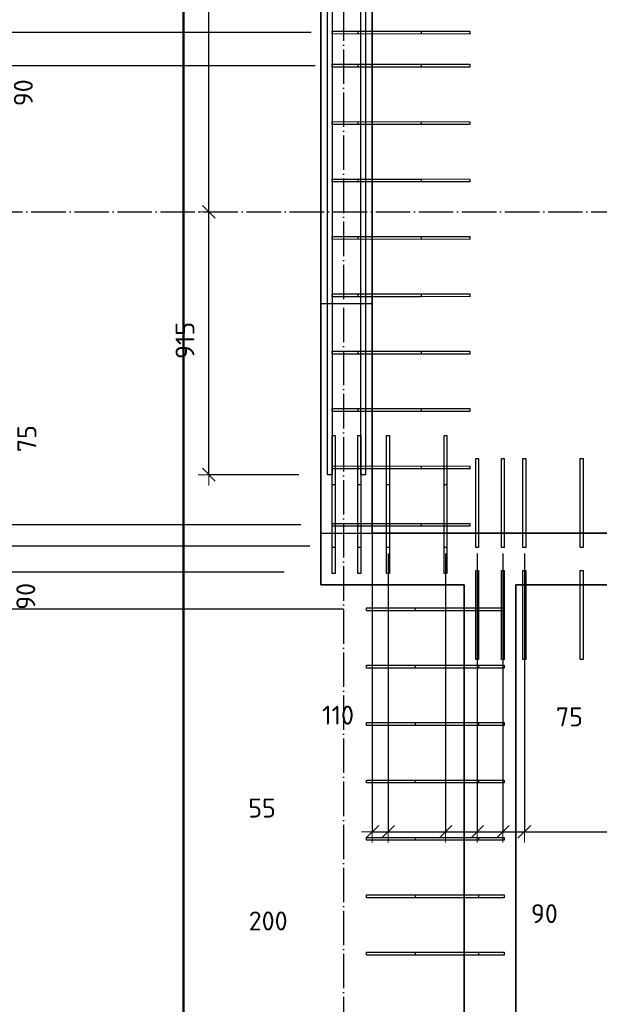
# Model space of a CAD drawing. Header units: millimetres. Extents: x 5077 to 50019, y 6526 to 90933.
# Tile 17 of 60: x 7271 to 9291, y 32859 to 36290. Entities that reach past the tile are written whole.
import ezdxf

# ---------------------------------------------------------------- set-up
doc = ezdxf.new("R2010")
doc.units = ezdxf.units.MM
doc.header["$PDMODE"] = 65
for name, pattern in [('______11', [150, 120, -15, 0, -15]), ('______5', [330, 240, -30, 30, -30]), ('________', [0])]:
    doc.linetypes.add(name, pattern=pattern)
for name, color, linetype, lineweight in [('Standard', 7, 'Continuous', 25), ('Арм.стержн. вертикальными 1', 22, 'Continuous', 35), ('Арм.стержн.горизонт. 2', 202, 'Continuous', 35), ('Размерная линия_ общее', 7, 'Continuous', 13)]:
    doc.layers.add(name, color=color, linetype=linetype, lineweight=lineweight)
doc.layers.add('Осевая линия_ общее', color=7, linetype='______5', lineweight=13, true_color=0xa0a0a0)
doc.styles.add('ISOCPEUR', font='ISOCPEUR')
doc.dimstyles.new('DIMSTYLE_12', dxfattribs={"dimtxt": 66, "dimasz": 75, "dimexe": 0, "dimexo": 0, "dimgap": 33, "dimtad": 0, "dimdec": 0, "dimrnd": 5, "dimzin": 12, "dimdsep": 46, "dimtxsty": 'ISOCPEUR', "dimblk1": 'ALL_ML_STRICH', "dimblk2": 'ALL_ML_STRICH', "dimsah": 1, "dimcen": 0, "dimclrd": 7, "dimclre": 256, "dimclrt": 7, "dimadec": 0, "dimazin": 0, "dimtfac": 1, "dimtdec": 0, "dimtix": 1, "dimtmove": 2, "dimatfit": 3, "dimfxl": 0, "dimtvp": 1.2, "dimtzin": 0, "dimlwd": 0, "dimlwe": -3, "dimarcsym": 0})
doc.dimstyles.new('DIMSTYLE_15', dxfattribs={"dimtxt": 66, "dimasz": 75, "dimexe": 0, "dimexo": 0, "dimgap": 33, "dimtad": 0, "dimdec": 0, "dimrnd": 5, "dimzin": 12, "dimdsep": 46, "dimtxsty": 'ISOCPEUR', "dimblk1": 'ALL_ML_STRICH', "dimblk2": 'ALL_ML_STRICH', "dimsah": 1, "dimcen": 0, "dimclrd": 7, "dimclre": 256, "dimclrt": 7, "dimadec": 0, "dimazin": 0, "dimtfac": 1, "dimtdec": 0, "dimtix": 1, "dimtmove": 2, "dimatfit": 3, "dimfxl": 0, "dimtzin": 0, "dimlwd": 0, "dimlwe": -3, "dimarcsym": 0})
doc.dimstyles.new('DIMSTYLE_3', dxfattribs={"dimtxt": 66, "dimasz": 75, "dimexe": 0, "dimexo": 0, "dimgap": 33, "dimtad": 2, "dimdec": 0, "dimrnd": 5, "dimzin": 12, "dimdsep": 46, "dimtxsty": 'ISOCPEUR', "dimblk1": 'ALL_ML_STRICH', "dimblk2": 'ALL_ML_STRICH', "dimsah": 1, "dimcen": 0, "dimclrd": 7, "dimclre": 256, "dimclrt": 7, "dimadec": 0, "dimazin": 0, "dimtfac": 1, "dimtdec": 0, "dimtix": 1, "dimtmove": 2, "dimatfit": 3, "dimfxl": 0, "dimtvp": 1.2, "dimtzin": 0, "dimlwd": 0, "dimlwe": -3, "dimarcsym": 0})
doc.dimstyles.new('DIMSTYLE_9', dxfattribs={"dimtxt": 66, "dimasz": 75, "dimexe": 0, "dimexo": 0, "dimgap": 33, "dimtad": 2, "dimdec": 0, "dimrnd": 5, "dimzin": 12, "dimdsep": 46, "dimtxsty": 'ISOCPEUR', "dimblk1": 'ALL_ML_STRICH', "dimblk2": 'ALL_ML_STRICH', "dimsah": 1, "dimcen": 0, "dimclrd": 7, "dimclre": 256, "dimclrt": 7, "dimadec": 0, "dimazin": 0, "dimtfac": 1, "dimtdec": 0, "dimtix": 1, "dimtmove": 2, "dimatfit": 3, "dimfxl": 0, "dimtzin": 0, "dimlwd": 0, "dimlwe": -3, "dimarcsym": 0})

# ---------------------------------------------------------------- blocks, each defined once
blk = doc.blocks.new('ALL_ML_STRICH')
at = {"color": 0, "linetype": 'ByBlock', "lineweight": -2}
for p, q in [((0, -0.5), (0, 0.5)), ((-1, 0), (0.5, 0)), ((-0.3, -0.3), (0.3, 0.3))]:
    blk.add_line(p, q, dxfattribs=at)
blk = doc.blocks.new('*D54')
at = {"layer": 'DEFPOINTS', "color": 7, "linetype": 'Continuous', "lineweight": 13, "transparency": 33554687}
for p in [(7020, 36334.5), (8392.2, 36334.5), (8387.3, 36245)]:
    blk.add_point(p, dxfattribs=at)
at = {"layer": 'Размерная линия_ общее', "color": 253, "linetype": 'Continuous', "lineweight": -2, "true_color": 0xa0a0a0, "transparency": 33554687}
for p, q in [((8292.2, 36334.5), (7020, 36334.5)), ((8287.3, 36245), (7020, 36245))]:
    blk.add_line(p, q, dxfattribs=at)
at = {"layer": 'Размерная линия_ общее', "color": 7, "linetype": 'Continuous', "lineweight": -2, "transparency": 33554687}
blk.add_line((7020, 36334.5), (7020, 36245), dxfattribs=at)
at = {"layer": 'Размерная линия_ общее', "color": 7, "linetype": 'Continuous', "lineweight": 13, "transparency": 33554687, "xscale": 75, "yscale": 75, "zscale": 75}
for p, rotation in [((7020, 36334.5), 90), ((7020, 36245), 270)]:
    blk.add_blockref('ALL_ML_STRICH', p, dxfattribs=dict(at, rotation=rotation))
at = {"layer": 'Размерная линия_ общее', "color": 7, "linetype": 'Continuous', "lineweight": 13, "transparency": 33554687, "insert": (7283.6, 36035.1), "char_height": 66, "width": 132, "attachment_point": 5, "rotation": 90, "style": 'ISOCPEUR'}
blk.add_mtext('\\A1;{90}', dxfattribs=at)
blk = doc.blocks.new('*D55')
at = {"layer": 'DEFPOINTS', "color": 7, "linetype": 'Continuous', "lineweight": 13, "transparency": 33554687}
for p in [(7020, 36245), (8387.3, 36245), (8401.3, 36129.4)]:
    blk.add_point(p, dxfattribs=at)
at = {"layer": 'Размерная линия_ общее', "color": 253, "linetype": 'Continuous', "lineweight": -2, "true_color": 0xa0a0a0, "transparency": 33554687}
for p, q in [((8287.3, 36245), (7020, 36245)), ((8301.3, 36129.4), (7020, 36129.4))]:
    blk.add_line(p, q, dxfattribs=at)
at = {"layer": 'Размерная линия_ общее', "color": 7, "linetype": 'Continuous', "lineweight": -2, "transparency": 33554687}
blk.add_line((7020, 36245), (7020, 36129.4), dxfattribs=at)
at = {"layer": 'Размерная линия_ общее', "color": 7, "linetype": 'Continuous', "lineweight": 13, "transparency": 33554687, "xscale": 75, "yscale": 75, "zscale": 75}
for p, rotation in [((7020, 36245), 90), ((7020, 36129.4), 270)]:
    blk.add_blockref('ALL_ML_STRICH', p, dxfattribs=dict(at, rotation=rotation))
at = {"layer": 'Размерная линия_ общее', "color": 7, "linetype": 'Continuous', "lineweight": 13, "transparency": 33554687, "insert": (6603, 36017.1), "char_height": 66, "width": 198, "attachment_point": 5, "rotation": 90, "style": 'ISOCPEUR'}
blk.add_mtext('\\A1;{115}', dxfattribs=at)
blk = doc.blocks.new('*D56')
at = {"layer": 'DEFPOINTS', "color": 7, "linetype": 'Continuous', "lineweight": 13, "transparency": 33554687}
for p in [(7020, 36129.4), (8401.3, 36129.4), (8351.1, 34529.5)]:
    blk.add_point(p, dxfattribs=at)
at = {"layer": 'Размерная линия_ общее', "color": 253, "linetype": 'Continuous', "lineweight": -2, "true_color": 0xa0a0a0, "transparency": 33554687}
for p, q in [((8301.3, 36129.4), (7020, 36129.4)), ((8251.1, 34529.5), (7020, 34529.5))]:
    blk.add_line(p, q, dxfattribs=at)
at = {"layer": 'Размерная линия_ общее', "color": 7, "linetype": 'Continuous', "lineweight": -2, "transparency": 33554687}
blk.add_line((7020, 36129.4), (7020, 34529.5), dxfattribs=at)
at = {"layer": 'Размерная линия_ общее', "color": 7, "linetype": 'Continuous', "lineweight": 13, "transparency": 33554687, "xscale": 75, "yscale": 75, "zscale": 75}
for p, rotation in [((7020, 36129.4), 90), ((7020, 34529.5), 270)]:
    blk.add_blockref('ALL_ML_STRICH', p, dxfattribs=dict(at, rotation=rotation))
at = {"layer": 'Размерная линия_ общее', "color": 7, "linetype": 'Continuous', "lineweight": 13, "transparency": 33554687, "insert": (7036, 35128.5), "char_height": 66, "width": 3.3, "attachment_point": 1, "rotation": 270, "line_spacing_factor": 0.60241, "style": 'ISOCPEUR'}
blk.add_mtext('\\W0.91;8х200=1600', dxfattribs=at)
blk = doc.blocks.new('*D57')
at = {"layer": 'DEFPOINTS', "color": 7, "linetype": 'Continuous', "lineweight": 13, "transparency": 33554687}
for p in [(7020, 34529.5), (8351.1, 34529.5), (8381.8, 34455.4)]:
    blk.add_point(p, dxfattribs=at)
at = {"layer": 'Размерная линия_ общее', "color": 253, "linetype": 'Continuous', "lineweight": -2, "true_color": 0xa0a0a0, "transparency": 33554687}
for p, q in [((8251.1, 34529.5), (7020, 34529.5)), ((8281.8, 34455.4), (7020, 34455.4))]:
    blk.add_line(p, q, dxfattribs=at)
at = {"layer": 'Размерная линия_ общее', "color": 7, "linetype": 'Continuous', "lineweight": -2, "transparency": 33554687}
blk.add_line((7020, 34529.5), (7020, 34455.4), dxfattribs=at)
at = {"layer": 'Размерная линия_ общее', "color": 7, "linetype": 'Continuous', "lineweight": 13, "transparency": 33554687, "xscale": 75, "yscale": 75, "zscale": 75}
for p, rotation in [((7020, 34529.5), 90), ((7020, 34455.4), 270)]:
    blk.add_blockref('ALL_ML_STRICH', p, dxfattribs=dict(at, rotation=rotation))
at = {"layer": 'Размерная линия_ общее', "color": 7, "linetype": 'Continuous', "lineweight": 13, "transparency": 33554687, "insert": (7295.9, 34829.7), "char_height": 66, "width": 132, "attachment_point": 5, "rotation": 90, "style": 'ISOCPEUR'}
blk.add_mtext('\\A1;{75}', dxfattribs=at)
blk = doc.blocks.new('*D58')
at = {"layer": 'DEFPOINTS', "color": 7, "linetype": 'Continuous', "lineweight": 13, "transparency": 33554687}
for p in [(7020, 34455.4), (8381.8, 34455.4), (8292.2, 34365)]:
    blk.add_point(p, dxfattribs=at)
at = {"layer": 'Размерная линия_ общее', "color": 253, "linetype": 'Continuous', "lineweight": -2, "true_color": 0xa0a0a0, "transparency": 33554687}
for p, q in [((8281.8, 34455.4), (7020, 34455.4)), ((8192.2, 34365), (7020, 34365))]:
    blk.add_line(p, q, dxfattribs=at)
at = {"layer": 'Размерная линия_ общее', "color": 7, "linetype": 'Continuous', "lineweight": -2, "transparency": 33554687}
blk.add_line((7020, 34455.4), (7020, 34365), dxfattribs=at)
at = {"layer": 'Размерная линия_ общее', "color": 7, "linetype": 'Continuous', "lineweight": 13, "transparency": 33554687, "xscale": 75, "yscale": 75, "zscale": 75}
for p, rotation in [((7020, 34455.4), 90), ((7020, 34365), 270)]:
    blk.add_blockref('ALL_ML_STRICH', p, dxfattribs=dict(at, rotation=rotation))
at = {"layer": 'Размерная линия_ общее', "color": 7, "linetype": 'Continuous', "lineweight": 13, "transparency": 33554687, "insert": (7292.2, 34280.1), "char_height": 66, "width": 132, "attachment_point": 5, "rotation": 90, "style": 'ISOCPEUR'}
blk.add_mtext('\\A1;{90}', dxfattribs=at)
blk = doc.blocks.new('*D59')
at = {"layer": 'DEFPOINTS', "color": 7, "linetype": 'Continuous', "lineweight": 13, "transparency": 33554687}
for p in [(7020, 34365), (8292.2, 34365), (8499.4, 34235)]:
    blk.add_point(p, dxfattribs=at)
at = {"layer": 'Размерная линия_ общее', "color": 253, "linetype": 'Continuous', "lineweight": -2, "true_color": 0xa0a0a0, "transparency": 33554687}
for p, q in [((8192.2, 34365), (7020, 34365)), ((8399.4, 34235), (7020, 34235))]:
    blk.add_line(p, q, dxfattribs=at)
at = {"layer": 'Размерная линия_ общее', "color": 7, "linetype": 'Continuous', "lineweight": -2, "transparency": 33554687}
blk.add_line((7020, 34365), (7020, 34235), dxfattribs=at)
at = {"layer": 'Размерная линия_ общее', "color": 7, "linetype": 'Continuous', "lineweight": 13, "transparency": 33554687, "xscale": 75, "yscale": 75, "zscale": 75}
for p, rotation in [((7020, 34365), 90), ((7020, 34235), 270)]:
    blk.add_blockref('ALL_ML_STRICH', p, dxfattribs=dict(at, rotation=rotation))
at = {"layer": 'Размерная линия_ общее', "color": 7, "linetype": 'Continuous', "lineweight": 13, "transparency": 33554687, "insert": (6589.3, 34760), "char_height": 66, "width": 198, "attachment_point": 5, "rotation": 90, "style": 'ISOCPEUR'}
blk.add_mtext('\\A1;{130}', dxfattribs=at)
blk = doc.blocks.new('*D60')
at = {"layer": 'DEFPOINTS', "color": 7, "linetype": 'Continuous', "lineweight": 13, "transparency": 33554687}
for p in [(7020, 34235), (8499.4, 34235), (8529.6, 31835)]:
    blk.add_point(p, dxfattribs=at)
at = {"layer": 'Размерная линия_ общее', "color": 253, "linetype": 'Continuous', "lineweight": -2, "true_color": 0xa0a0a0, "transparency": 33554687}
for p, q in [((8399.4, 34235), (7020, 34235)), ((8429.6, 31835), (7020, 31835))]:
    blk.add_line(p, q, dxfattribs=at)
at = {"layer": 'Размерная линия_ общее', "color": 7, "linetype": 'Continuous', "lineweight": -2, "transparency": 33554687}
blk.add_line((7020, 34235), (7020, 31835), dxfattribs=at)
at = {"layer": 'Размерная линия_ общее', "color": 7, "linetype": 'Continuous', "lineweight": 13, "transparency": 33554687, "xscale": 75, "yscale": 75, "zscale": 75}
for p, rotation in [((7020, 34235), 90), ((7020, 31835), 270)]:
    blk.add_blockref('ALL_ML_STRICH', p, dxfattribs=dict(at, rotation=rotation))
at = {"layer": 'Размерная линия_ общее', "color": 7, "linetype": 'Continuous', "lineweight": 13, "transparency": 33554687, "insert": (7036, 32810), "char_height": 66, "width": 3.3, "attachment_point": 1, "rotation": 270, "line_spacing_factor": 0.60241, "style": 'ISOCPEUR'}
blk.add_mtext('\\W0.91;12х200=2400', dxfattribs=at)
blk = doc.blocks.new('СЛОЖНЫЙ_ОБЪЕКТ_1')
at = {"layer": 'Осевая линия_ общее', "color": 253, "linetype": '______11', "lineweight": -3, "true_color": 0xa0a0a0, "transparency": 33554687}
for p, q in [((8400, 41740), (8400, 30850)), ((5360, 35620), (15730, 35620))]:
    blk.add_line(p, q, dxfattribs=at)
blk = doc.blocks.new('*D93')
at = {"layer": 'DEFPOINTS', "color": 7, "linetype": 'Continuous', "lineweight": 13, "transparency": 33554687}
for p in [(7997.9, 35620), (7930.1, 34704), (8344, 34704)]:
    blk.add_point(p, dxfattribs=at)
at = {"layer": 'Размерная линия_ общее', "color": 253, "linetype": 'Continuous', "lineweight": -2, "true_color": 0xa0a0a0, "transparency": 33554687}
for p, q in [((7930.1, 35620), (7930.1, 35620)), ((8244, 34704), (7930.1, 34704))]:
    blk.add_line(p, q, dxfattribs=at)
at = {"layer": 'Размерная линия_ общее', "color": 7, "linetype": 'Continuous', "lineweight": -2, "transparency": 33554687}
blk.add_line((7930.1, 34704), (7930.1, 35620), dxfattribs=at)
at = {"layer": 'Размерная линия_ общее', "color": 7, "linetype": 'Continuous', "lineweight": 13, "transparency": 33554687, "xscale": 75, "yscale": 75, "zscale": 75}
for p, rotation in [((7930.1, 35620), 90), ((7930.1, 34704), 270)]:
    blk.add_blockref('ALL_ML_STRICH', p, dxfattribs=dict(at, rotation=rotation))
at = {"layer": 'Размерная линия_ общее', "color": 7, "linetype": 'Continuous', "lineweight": 13, "transparency": 33554687, "insert": (7847.1, 35171.9), "char_height": 66, "width": 198, "attachment_point": 5, "rotation": 90, "style": 'ISOCPEUR'}
blk.add_mtext('\\A1;{915}', dxfattribs=at)
blk = doc.blocks.new('*D94')
at = {"layer": 'DEFPOINTS', "color": 7, "linetype": 'Continuous', "lineweight": 13, "transparency": 33554687}
for p in [(8344, 38604), (7930.1, 35620), (7997.9, 35620)]:
    blk.add_point(p, dxfattribs=at)
at = {"layer": 'Размерная линия_ общее', "color": 253, "linetype": 'Continuous', "lineweight": -2, "true_color": 0xa0a0a0, "transparency": 33554687}
for p, q in [((8244, 38604), (7930.1, 38604)), ((7930.1, 35620), (7930.1, 35620))]:
    blk.add_line(p, q, dxfattribs=at)
at = {"layer": 'Размерная линия_ общее', "color": 7, "linetype": 'Continuous', "lineweight": -2, "transparency": 33554687}
blk.add_line((7930.1, 35620), (7930.1, 38604), dxfattribs=at)
at = {"layer": 'Размерная линия_ общее', "color": 7, "linetype": 'Continuous', "lineweight": 13, "transparency": 33554687, "xscale": 75, "yscale": 75, "zscale": 75}
for p, rotation in [((7930.1, 38604), 90), ((7930.1, 35620), 270)]:
    blk.add_blockref('ALL_ML_STRICH', p, dxfattribs=dict(at, rotation=rotation))
at = {"layer": 'Размерная линия_ общее', "color": 7, "linetype": 'Continuous', "lineweight": 13, "transparency": 33554687, "insert": (7847.1, 37115.3), "char_height": 66, "width": 264, "attachment_point": 5, "rotation": 90, "style": 'ISOCPEUR'}
blk.add_mtext('\\A1;{2985}', dxfattribs=at)
blk = doc.blocks.new('*D122')
at = {"layer": 'DEFPOINTS', "color": 7, "linetype": 'Continuous', "lineweight": 13, "transparency": 33554687}
for p in [(8500, 34585), (8555, 34450), (8500, 33459.5)]:
    blk.add_point(p, dxfattribs=at)
at = {"layer": 'Размерная линия_ общее', "color": 253, "linetype": 'Continuous', "lineweight": -2, "true_color": 0xa0a0a0, "transparency": 33554687}
for p, q in [((8500, 34565), (8500, 33459.5)), ((8555, 34430), (8555, 33459.5))]:
    blk.add_line(p, q, dxfattribs=at)
at = {"layer": 'Размерная линия_ общее', "color": 7, "linetype": 'Continuous', "lineweight": -2, "transparency": 33554687}
blk.add_line((8500, 33459.5), (8555, 33459.5), dxfattribs=at)
at = {"layer": 'Размерная линия_ общее', "color": 7, "linetype": 'Continuous', "lineweight": 13, "transparency": 33554687, "xscale": 75, "yscale": 75, "zscale": 75, "rotation": 180}
blk.add_blockref('ALL_ML_STRICH', (8500, 33459.5), dxfattribs=at)
at = {"layer": 'Размерная линия_ общее', "color": 7, "linetype": 'Continuous', "lineweight": 13, "transparency": 33554687, "xscale": 75, "yscale": 75, "zscale": 75}
blk.add_blockref('ALL_ML_STRICH', (8555, 33459.5), dxfattribs=at)
at = {"layer": 'Размерная линия_ общее', "color": 7, "linetype": 'Continuous', "lineweight": 13, "transparency": 33554687, "insert": (8115.7, 33542.4), "char_height": 66, "width": 132, "attachment_point": 5, "style": 'ISOCPEUR'}
blk.add_mtext('\\A1;{55}', dxfattribs=at)
blk = doc.blocks.new('*D123')
at = {"layer": 'DEFPOINTS', "color": 7, "linetype": 'Continuous', "lineweight": 13, "transparency": 33554687}
for p in [(8555, 34450), (8755, 34450), (8555, 33459.5)]:
    blk.add_point(p, dxfattribs=at)
at = {"layer": 'Размерная линия_ общее', "color": 253, "linetype": 'Continuous', "lineweight": -2, "true_color": 0xa0a0a0, "transparency": 33554687}
for p, q in [((8555, 34430), (8555, 33459.5)), ((8755, 34430), (8755, 33459.5))]:
    blk.add_line(p, q, dxfattribs=at)
at = {"layer": 'Размерная линия_ общее', "color": 7, "linetype": 'Continuous', "lineweight": -2, "transparency": 33554687}
blk.add_line((8555, 33459.5), (8755, 33459.5), dxfattribs=at)
at = {"layer": 'Размерная линия_ общее', "color": 7, "linetype": 'Continuous', "lineweight": 13, "transparency": 33554687, "xscale": 75, "yscale": 75, "zscale": 75, "rotation": 180}
blk.add_blockref('ALL_ML_STRICH', (8555, 33459.5), dxfattribs=at)
at = {"layer": 'Размерная линия_ общее', "color": 7, "linetype": 'Continuous', "lineweight": 13, "transparency": 33554687, "xscale": 75, "yscale": 75, "zscale": 75}
blk.add_blockref('ALL_ML_STRICH', (8755, 33459.5), dxfattribs=at)
at = {"layer": 'Размерная линия_ общее', "color": 7, "linetype": 'Continuous', "lineweight": 13, "transparency": 33554687, "insert": (8137, 33149), "char_height": 66, "width": 198, "attachment_point": 5, "style": 'ISOCPEUR'}
blk.add_mtext('\\A1;{200}', dxfattribs=at)
blk = doc.blocks.new('*D124')
at = {"layer": 'DEFPOINTS', "color": 7, "linetype": 'Continuous', "lineweight": 13, "transparency": 33554687}
for p in [(8755, 34450), (8865.5, 34449.5), (8755, 33459.5)]:
    blk.add_point(p, dxfattribs=at)
at = {"layer": 'Размерная линия_ общее', "color": 253, "linetype": 'Continuous', "lineweight": -2, "true_color": 0xa0a0a0, "transparency": 33554687}
for p, q in [((8755, 34430), (8755, 33459.5)), ((8865.5, 34429.5), (8865.5, 33459.5))]:
    blk.add_line(p, q, dxfattribs=at)
at = {"layer": 'Размерная линия_ общее', "color": 7, "linetype": 'Continuous', "lineweight": -2, "transparency": 33554687}
blk.add_line((8755, 33459.5), (8865.5, 33459.5), dxfattribs=at)
at = {"layer": 'Размерная линия_ общее', "color": 7, "linetype": 'Continuous', "lineweight": 13, "transparency": 33554687, "xscale": 75, "yscale": 75, "zscale": 75, "rotation": 180}
blk.add_blockref('ALL_ML_STRICH', (8755, 33459.5), dxfattribs=at)
at = {"layer": 'Размерная линия_ общее', "color": 7, "linetype": 'Continuous', "lineweight": 13, "transparency": 33554687, "xscale": 75, "yscale": 75, "zscale": 75}
blk.add_blockref('ALL_ML_STRICH', (8865.5, 33459.5), dxfattribs=at)
at = {"layer": 'Размерная линия_ общее', "color": 7, "linetype": 'Continuous', "lineweight": 13, "transparency": 33554687, "insert": (8380.6, 33866.2), "char_height": 66, "width": 198, "attachment_point": 5, "style": 'ISOCPEUR'}
blk.add_mtext('\\A1;{110}', dxfattribs=at)
blk = doc.blocks.new('*D125')
at = {"layer": 'DEFPOINTS', "color": 7, "linetype": 'Continuous', "lineweight": 13, "transparency": 33554687}
for p in [(8865.5, 34449.5), (8955, 34449.5), (8865.5, 33459.5)]:
    blk.add_point(p, dxfattribs=at)
at = {"layer": 'Размерная линия_ общее', "color": 253, "linetype": 'Continuous', "lineweight": -2, "true_color": 0xa0a0a0, "transparency": 33554687}
for p, q in [((8865.5, 34429.5), (8865.5, 33459.5)), ((8955, 34429.5), (8955, 33459.5))]:
    blk.add_line(p, q, dxfattribs=at)
at = {"layer": 'Размерная линия_ общее', "color": 7, "linetype": 'Continuous', "lineweight": -2, "transparency": 33554687}
blk.add_line((8865.5, 33459.5), (8955, 33459.5), dxfattribs=at)
at = {"layer": 'Размерная линия_ общее', "color": 7, "linetype": 'Continuous', "lineweight": 13, "transparency": 33554687, "xscale": 75, "yscale": 75, "zscale": 75, "rotation": 180}
blk.add_blockref('ALL_ML_STRICH', (8865.5, 33459.5), dxfattribs=at)
at = {"layer": 'Размерная линия_ общее', "color": 7, "linetype": 'Continuous', "lineweight": 13, "transparency": 33554687, "xscale": 75, "yscale": 75, "zscale": 75}
blk.add_blockref('ALL_ML_STRICH', (8955, 33459.5), dxfattribs=at)
at = {"layer": 'Размерная линия_ общее', "color": 7, "linetype": 'Continuous', "lineweight": 13, "transparency": 33554687, "insert": (9099.7, 33174.5), "char_height": 66, "width": 132, "attachment_point": 5, "style": 'ISOCPEUR'}
blk.add_mtext('\\A1;{90}', dxfattribs=at)
blk = doc.blocks.new('*D126')
at = {"layer": 'DEFPOINTS', "color": 7, "linetype": 'Continuous', "lineweight": 13, "transparency": 33554687}
for p in [(8955, 34449.5), (9030, 34450), (8955, 33459.5)]:
    blk.add_point(p, dxfattribs=at)
at = {"layer": 'Размерная линия_ общее', "color": 253, "linetype": 'Continuous', "lineweight": -2, "true_color": 0xa0a0a0, "transparency": 33554687}
for p, q in [((8955, 34429.5), (8955, 33459.5)), ((9030, 34430), (9030, 33459.5))]:
    blk.add_line(p, q, dxfattribs=at)
at = {"layer": 'Размерная линия_ общее', "color": 7, "linetype": 'Continuous', "lineweight": -2, "transparency": 33554687}
blk.add_line((8955, 33459.5), (9030, 33459.5), dxfattribs=at)
at = {"layer": 'Размерная линия_ общее', "color": 7, "linetype": 'Continuous', "lineweight": 13, "transparency": 33554687, "xscale": 75, "yscale": 75, "zscale": 75, "rotation": 180}
blk.add_blockref('ALL_ML_STRICH', (8955, 33459.5), dxfattribs=at)
at = {"layer": 'Размерная линия_ общее', "color": 7, "linetype": 'Continuous', "lineweight": 13, "transparency": 33554687, "xscale": 75, "yscale": 75, "zscale": 75}
blk.add_blockref('ALL_ML_STRICH', (9030, 33459.5), dxfattribs=at)
at = {"layer": 'Размерная линия_ общее', "color": 7, "linetype": 'Continuous', "lineweight": 13, "transparency": 33554687, "insert": (9186.9, 33860.2), "char_height": 66, "width": 132, "attachment_point": 5, "style": 'ISOCPEUR'}
blk.add_mtext('\\A1;{75}', dxfattribs=at)
blk = doc.blocks.new('*D127')
at = {"layer": 'DEFPOINTS', "color": 7, "linetype": 'Continuous', "lineweight": 13, "transparency": 33554687}
for p in [(9030, 34450), (10030, 34450), (9030, 33459.5)]:
    blk.add_point(p, dxfattribs=at)
at = {"layer": 'Размерная линия_ общее', "color": 253, "linetype": 'Continuous', "lineweight": -2, "true_color": 0xa0a0a0, "transparency": 33554687}
for p, q in [((9030, 34430), (9030, 33459.5)), ((10030, 34430), (10030, 33459.5))]:
    blk.add_line(p, q, dxfattribs=at)
at = {"layer": 'Размерная линия_ общее', "color": 7, "linetype": 'Continuous', "lineweight": -2, "transparency": 33554687}
blk.add_line((9030, 33459.5), (10030, 33459.5), dxfattribs=at)
at = {"layer": 'Размерная линия_ общее', "color": 7, "linetype": 'Continuous', "lineweight": 13, "transparency": 33554687, "xscale": 75, "yscale": 75, "zscale": 75, "rotation": 180}
blk.add_blockref('ALL_ML_STRICH', (9030, 33459.5), dxfattribs=at)
at = {"layer": 'Размерная линия_ общее', "color": 7, "linetype": 'Continuous', "lineweight": 13, "transparency": 33554687, "xscale": 75, "yscale": 75, "zscale": 75}
blk.add_blockref('ALL_ML_STRICH', (10030, 33459.5), dxfattribs=at)
at = {"layer": 'Размерная линия_ общее', "color": 7, "linetype": 'Continuous', "lineweight": 13, "transparency": 33554687, "insert": (9428, 33575.5), "char_height": 66, "width": 3.3, "attachment_point": 1, "line_spacing_factor": 0.60241, "style": 'ISOCPEUR'}
blk.add_mtext('\\W0.91;5х200', dxfattribs=at)

msp = doc.modelspace()

# ---------------------------------------------------------------- linework, layer by layer
at = {"color": 7, "linetype": 'Continuous', "lineweight": 35, "transparency": 33554687}
for p, q in [((8320, 34320), (8320, 36380)), ((8500, 36380), (8500, 34500)), ((8500, 34500), (14100, 34500)), ((8500, 34320), (8320, 34320)), ((8820, 34320), (8500, 34320)), ((8820, 31790), (8820, 34320)), ((9000, 34320), (9000, 31790)), ((14100, 34320), (9000, 34320))]:
    msp.add_line(p, q, dxfattribs=at)
at = {"color": 253, "linetype": '________', "lineweight": 25, "true_color": 0xababab, "transparency": 33554687}
for p, q in [((8500, 35300), (8320, 35300)), ((8320, 34500), (8500, 34500))]:
    msp.add_line(p, q, dxfattribs=at)
at = {"layer": 'Standard', "color": 7, "linetype": 'Continuous', "lineweight": 50, "transparency": 33554687}
msp.add_lwpolyline([(7842.4, 9185), (21328.5, 9185), (21328.5, 40100.1), (7842.4, 40100.1), (7842.4, 9185)], dxfattribs=at)
at = {"layer": 'Арм.стержн. вертикальными 1', "color": 4, "linetype": 'Continuous', "lineweight": 25, "transparency": 33554687}
for points in [[(8360, 36250), (8670, 36249.8), (8670, 36239.8), (8360, 36240), (8360, 36250)], [(8450.4, 36250.1), (8840.4, 36249.8), (8840.4, 36239.8), (8450.4, 36240.1), (8450.4, 36250.1)], [(8360, 36134.5), (8670, 36134.3), (8670, 36124.3), (8360, 36124.5), (8360, 36134.5)], [(8450.4, 36134.6), (8840.4, 36134.3), (8840.4, 36124.3), (8450.4, 36124.6), (8450.4, 36134.6)], [(8360, 35934.5), (8670, 35934.3), (8670, 35924.3), (8360, 35924.5), (8360, 35934.5)], [(8450.4, 35934.6), (8840.4, 35934.3), (8840.4, 35924.3), (8450.4, 35924.6), (8450.4, 35934.6)], [(8360, 35734.5), (8670, 35734.3), (8670, 35724.3), (8360, 35724.5), (8360, 35734.5)], [(8450.4, 35734.6), (8840.4, 35734.3), (8840.4, 35724.3), (8450.4, 35724.6), (8450.4, 35734.6)], [(8360, 35534.5), (8670, 35534.3), (8670, 35524.3), (8360, 35524.5), (8360, 35534.5)], [(8450.4, 35534.6), (8840.4, 35534.3), (8840.4, 35524.3), (8450.4, 35524.6), (8450.4, 35534.6)], [(8360, 35334.5), (8670, 35334.3), (8670, 35324.3), (8360, 35324.5), (8360, 35334.5)], [(8450.4, 35334.6), (8840.4, 35334.3), (8840.4, 35324.3), (8450.4, 35324.6), (8450.4, 35334.6)], [(8360, 35134.5), (8670, 35134.3), (8670, 35124.3), (8360, 35124.5), (8360, 35134.5)], [(8450.4, 35134.6), (8840.4, 35134.3), (8840.4, 35124.3), (8450.4, 35124.6), (8450.4, 35134.6)], [(8360, 34934.5), (8670, 34934.3), (8670, 34924.3), (8360, 34924.5), (8360, 34934.5)], [(8450.4, 34934.6), (8840.4, 34934.3), (8840.4, 34924.3), (8450.4, 34924.6), (8450.4, 34934.6)], [(8360, 34450.4), (8360, 34840.4), (8370, 34840.4), (8370, 34450.4), (8360, 34450.4)], [(8449.5, 34450.4), (8449.5, 34840.4), (8459.5, 34840.4), (8459.5, 34450.4), (8449.5, 34450.4)], [(8550, 34450.4), (8550, 34840.4), (8560, 34840.4), (8560, 34450.4), (8550, 34450.4)], [(8750, 34450.4), (8750, 34840.4), (8760, 34840.4), (8760, 34450.4), (8750, 34450.4)], [(8860.5, 34450), (8860.5, 34760), (8870.5, 34760), (8870.5, 34450), (8860.5, 34450)], [(8950, 34450), (8950, 34760), (8960, 34760), (8960, 34450), (8950, 34450)], [(9025, 34450), (9025, 34760), (9035, 34760), (9035, 34450), (9025, 34450)], [(9225, 34450), (9225, 34760), (9235, 34760), (9235, 34450), (9225, 34450)], [(8360, 34734.5), (8670, 34734.3), (8670, 34724.3), (8360, 34724.5), (8360, 34734.5)], [(8450.4, 34734.6), (8840.4, 34734.3), (8840.4, 34724.3), (8450.4, 34724.6), (8450.4, 34734.6)], [(8360, 34360), (8360, 34670), (8370, 34670), (8370, 34360), (8360, 34360)], [(8449.5, 34360), (8449.5, 34670), (8459.5, 34670), (8459.5, 34360), (8449.5, 34360)], [(8550, 34360), (8550, 34670), (8560, 34670), (8560, 34360), (8550, 34360)], [(8750, 34360), (8750, 34670), (8760, 34670), (8760, 34360), (8750, 34360)], [(8360, 34534.5), (8670, 34534.3), (8670, 34524.3), (8360, 34524.5), (8360, 34534.5)], [(8450.4, 34534.6), (8840.4, 34534.3), (8840.4, 34524.3), (8450.4, 34524.6), (8450.4, 34534.6)], [(8870.5, 34370), (8870.5, 34060), (8860.5, 34060), (8860.5, 34370), (8870.5, 34370)], [(8960, 34370), (8960, 34060), (8950, 34060), (8950, 34370), (8960, 34370)], [(9035, 34370), (9035, 34060), (9025, 34060), (9025, 34370), (9035, 34370)], [(9235, 34370), (9235, 34060), (9225, 34060), (9225, 34370), (9235, 34370)], [(8869.6, 34230), (8479.6, 34230), (8479.6, 34240), (8869.6, 34240), (8869.6, 34230)], [(8960, 34230), (8650, 34230), (8650, 34240), (8960, 34240), (8960, 34230)], [(8869.7, 34030), (8479.7, 34030), (8479.7, 34040), (8869.7, 34040), (8869.7, 34030)], [(8960, 34030), (8650, 34030), (8650, 34040), (8960, 34040), (8960, 34030)], [(8869.7, 33830), (8479.7, 33830), (8479.7, 33840), (8869.7, 33840), (8869.7, 33830)], [(8960, 33830), (8650, 33830), (8650, 33840), (8960, 33840), (8960, 33830)], [(8869.7, 33630), (8479.7, 33630), (8479.7, 33640), (8869.7, 33640), (8869.7, 33630)], [(8960, 33630), (8650, 33630), (8650, 33640), (8960, 33640), (8960, 33630)], [(8869.8, 33430), (8479.8, 33430), (8479.8, 33440), (8869.8, 33440), (8869.8, 33430)], [(8960, 33430), (8650, 33430), (8650, 33440), (8960, 33440), (8960, 33430)], [(8869.8, 33230), (8479.8, 33230), (8479.8, 33240), (8869.8, 33240), (8869.8, 33230)], [(8960, 33230), (8650, 33230), (8650, 33240), (8960, 33240), (8960, 33230)], [(8869.9, 33030), (8479.9, 33030), (8479.9, 33040), (8869.9, 33040), (8869.9, 33030)], [(8960, 33030), (8650, 33030), (8650, 33040), (8960, 33040), (8960, 33030)]]:
    msp.add_lwpolyline(points, dxfattribs=at)
at = {"layer": 'Арм.стержн.горизонт. 2', "color": 7, "linetype": 'Continuous', "lineweight": 25, "transparency": 33554687}
for points in [[(8360, 38604), (8360, 34704), (8344, 34704), (8344, 38604), (8360, 38604)], [(8360, 38604), (8360, 34704), (8344, 34704), (8344, 38604), (8360, 38604)], [(8360, 38604), (8360, 34704), (8344, 34704), (8344, 38604), (8360, 38604)], [(8360, 38604), (8360, 34704), (8344, 34704), (8344, 38604), (8360, 38604)], [(8476, 38604), (8476, 34704), (8460, 34704), (8460, 38604), (8476, 38604)], [(8476, 38604), (8476, 34704), (8460, 34704), (8460, 38604), (8476, 38604)], [(8476, 38604), (8476, 34704), (8460, 34704), (8460, 38604), (8476, 38604)], [(8476, 38604), (8476, 34704), (8460, 34704), (8460, 38604), (8476, 38604)]]:
    msp.add_lwpolyline(points, dxfattribs=at)

# ---------------------------------------------------------------- block references
at = {"layer": 'Осевая линия_ общее', "color": 253, "linetype": '______11', "lineweight": -3, "true_color": 0xa0a0a0, "transparency": 33554687}
msp.add_blockref('СЛОЖНЫЙ_ОБЪЕКТ_1', (0, 0), dxfattribs=at)

# ---------------------------------------------------------------- dimensions: what is measured, and where the dimension line sits
at = {"layer": 'Размерная линия_ общее', "color": 7, "linetype": 'Continuous', "lineweight": 13, "transparency": 33554687}
for base, p1, p2, angle, dimstyle, picture, middle in [((7930.1, 38604), (7930.1, 35620), (8244, 38604), 90, 'DIMSTYLE_9', '*D94', (7847.1, 37115.3)), ((7020, 36244.9588), (8292.2211, 36334.4871), (8287.2793, 36244.9588), 270, 'DIMSTYLE_3', '*D54', (7283.6346, 36035.0876)), ((7020, 36129.4), (8287.3, 36245), (8301.3, 36129.4), 270, 'DIMSTYLE_3', '*D55', (6603, 36017.1)), ((7930.1, 35620), (8244, 34704), (7930.1, 35620), 90, 'DIMSTYLE_9', '*D93', (7847.1, 35171.9)), ((7020, 34455.4), (8251.1, 34529.5), (8281.8, 34455.4), 270, 'DIMSTYLE_3', '*D57', (7295.9, 34829.7)), ((7020, 34235), (8192.2, 34365), (8399.4, 34235), 270, 'DIMSTYLE_3', '*D59', (6589.3, 34760)), ((7020, 34365), (8281.8, 34455.4), (8192.2, 34365), 270, 'DIMSTYLE_3', '*D58', (7292.2, 34280.1))]:
    dim = msp.add_linear_dim(base=base, p1=p1, p2=p2, angle=angle, dimstyle=dimstyle, override={"dimpost": '<>', "dimclrd": 7, "dimclre": 253, "dimclrt": 7, "dimlwd": 0, "dimlwe": 65533}, dxfattribs=at)
    dim.commit()
    dim.dimension.update_dxf_attribs({"geometry": picture, "text_midpoint": middle, "dimtype": 160})
for base, p1, p2, text, picture, middle in [((7020, 34529.5), (8301.3, 36129.4), (8251.1, 34529.5), '\\W0.91;8х200=1600', '*D56', (6987, 35329.5)), ((7020, 31835), (8399.4, 34235), (8429.6, 31835), '\\W0.91;12х200=2400', '*D60', (6987, 33035))]:
    dim = msp.add_linear_dim(base=base, p1=p1, p2=p2, angle=270, text=text, dimstyle='DIMSTYLE_9', override={"dimpost": '<>', "dimclrd": 7, "dimclre": 253, "dimclrt": 7, "dimlwd": 0, "dimlwe": 65533}, dxfattribs=at)
    dim.commit()
    dim.dimension.update_dxf_attribs({"geometry": picture, "text_midpoint": middle, "dimtype": 160})
for base, p1, p2, dimstyle, picture, middle in [((8555, 33459.5), (8500, 34565), (8555, 34430), 'DIMSTYLE_3', '*D122', (8115.7, 33542.4)), ((8755, 33459.5), (8555, 34430), (8755, 34430), 'DIMSTYLE_15', '*D123', (8137, 33149)), ((8865.4687, 33459.5298), (8755.0003, 34429.9719), (8865.4687, 34429.5035), 'DIMSTYLE_3', '*D124', (8380.5585, 33866.2426)), ((8955, 33459.5298), (8865.4687, 34429.5035), (8955, 34429.5035), 'DIMSTYLE_12', '*D125', (9099.7215, 33174.5027)), ((9030, 33459.5), (8955, 34429.5), (9030, 34430), 'DIMSTYLE_3', '*D126', (9186.9, 33860.2))]:
    dim = msp.add_linear_dim(base=base, p1=p1, p2=p2, dimstyle=dimstyle, override={"dimpost": '<>', "dimclrd": 7, "dimclre": 253, "dimclrt": 7, "dimlwd": 0, "dimlwe": 65533}, dxfattribs=at)
    dim.commit()
    dim.dimension.update_dxf_attribs({"geometry": picture, "text_midpoint": middle, "dimtype": 160})
dim = msp.add_linear_dim(base=(10030, 33459.5), p1=(9030, 34430), p2=(10030, 34430), text='\\W0.91;5х200', dimstyle='DIMSTYLE_9', override={"dimpost": '<>', "dimclrd": 7, "dimclre": 253, "dimclrt": 7, "dimlwd": 0, "dimlwe": 65533}, dxfattribs=at)
dim.commit()
dim.dimension.update_dxf_attribs({"geometry": '*D127', "text_midpoint": (9530, 33492.5), "dimtype": 160})

doc.saveas('drawing.dxf')
